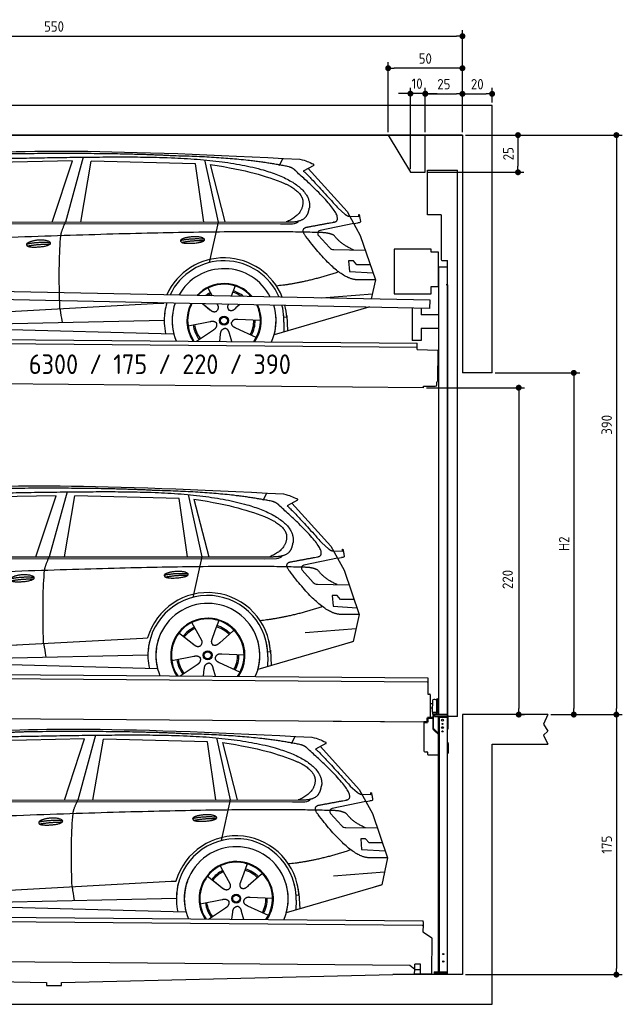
# Model space of a CAD drawing. Header units: millimetres. Extents: x 13 to 7201, y 1058 to 7685.
# Tile 5 of 5: x 3143 to 7201, y 1058 to 7685. Entities that reach past the tile are written whole.
import ezdxf

# ---------------------------------------------------------------- set-up
doc = ezdxf.new("R2010")
doc.units = ezdxf.units.MM
doc.layers.add('4', color=3, linetype='Continuous')
for name, color, linetype, lineweight in [('AM_0', 7, 'Continuous', 50), ('car', 10, 'Continuous', 25), ('Freiraum', 7, 'Continuous', 25), ('Gebäude', 7, 'Continuous', 25), ('Logo', 7, 'Continuous', 25), ('Plattform', 7, 'Continuous', 25), ('Sichtbare Kanten(DIN)', 7, 'Continuous', 25), ('Ständer vorne', 7, 'Continuous', 25), ('Tor', 200, 'Continuous', 25)]:
    doc.layers.add(name, color=color, linetype=linetype, lineweight=lineweight)
doc.styles.get("Standard").update_dxf_attribs({"font": 'ISOCP.SHX'})
doc.dimstyles.new('GEN-ISO', dxfattribs={"dimscale": 20, "dimtxt": 3.5, "dimasz": 2, "dimexe": 2, "dimexo": 1, "dimgap": 1.5, "dimtad": 1, "dimdec": 1, "dimlfac": 0.1, "dimdsep": 46, "dimtxsty": 'STANDARD', "dimblk": 'PUNKT', "dimcen": 2, "dimclrd": 256, "dimclre": 256, "dimclrt": 2, "dimadec": 0, "dimazin": 0, "dimtp": 0.1, "dimtm": 0.1, "dimtfac": 0.71, "dimtdec": 1, "dimtmove": 2, "dimatfit": 3, "dimldrblk": 'PUNKT', "dimfxl": 2, "dimtolj": 1, "dimarcsym": 0})

# ---------------------------------------------------------------- blocks, each defined once
blk = doc.blocks.new('PUNKT')
at = {"layer": '4', "color": 0, "linetype": 'ByBlock'}
blk.add_line((-0.5, 0), (-1, 0), dxfattribs=at)
at = {"layer": '4', "color": 0, "linetype": 'ByBlock', "const_width": 0.5}
blk.add_lwpolyline([(-0.25, 0, 1), (0.25, 0, 1)], format="xyb", close=True, dxfattribs=at)
blk = doc.blocks.new('*D189')
at = {"layer": '4', "lineweight": -2, "transparency": 16777216}
for p, q in [((6144.1, 6908.3), (7200.9, 6908.3)), ((7160.9, 6868.3), (7160.9, 3048.3)), ((6719.5, 3008.3), (7200.9, 3008.3))]:
    blk.add_line(p, q, dxfattribs=at)
at = {"layer": 'Defpoints', "color": 0, "transparency": 16777216}
for p in [(6124.1, 6908.3), (6699.5, 3008.3), (7160.9, 3008.3)]:
    blk.add_point(p, dxfattribs=at)
at = {"layer": '4', "lineweight": -2, "transparency": 16777216, "xscale": 40, "yscale": 40, "zscale": 40}
for p, rotation in [((7160.9, 6908.3), 90), ((7160.9, 3008.3), 270)]:
    blk.add_blockref('PUNKT', p, dxfattribs=dict(at, rotation=rotation))
at = {"layer": '4', "color": 2, "transparency": 16777216, "insert": (7095.9, 4958.3), "char_height": 70, "attachment_point": 5, "rotation": 90}
blk.add_mtext('390', dxfattribs=at)
blk = doc.blocks.new('*D190')
at = {"layer": '4', "lineweight": -2, "transparency": 16777216}
for p, q in [((6719.5, 3008.3), (7200.9, 3008.3)), ((7160.9, 2968.3), (7160.9, 1298.3)), ((6144.1, 1258.3), (7200.9, 1258.3))]:
    blk.add_line(p, q, dxfattribs=at)
at = {"layer": 'Defpoints', "color": 0, "transparency": 16777216}
for p in [(6699.5, 3008.3), (6124.1, 1258.3), (7160.9, 1258.3)]:
    blk.add_point(p, dxfattribs=at)
at = {"layer": '4', "lineweight": -2, "transparency": 16777216, "xscale": 40, "yscale": 40, "zscale": 40}
for p, rotation in [((7160.9, 3008.3), 90), ((7160.9, 1258.3), 270)]:
    blk.add_blockref('PUNKT', p, dxfattribs=dict(at, rotation=rotation))
at = {"layer": '4', "color": 2, "transparency": 16777216, "insert": (7095.9, 2133.3), "char_height": 70, "attachment_point": 5, "rotation": 90}
blk.add_mtext('175', dxfattribs=at)
blk = doc.blocks.new('*D191')
at = {"layer": '4', "lineweight": -2, "transparency": 16777216}
for p, q in [((6344.1, 5308.3), (6914.2, 5308.3)), ((6874.2, 5268.3), (6874.2, 3048.3)), ((6719.5, 3008.3), (6914.2, 3008.3))]:
    blk.add_line(p, q, dxfattribs=at)
at = {"layer": 'Defpoints', "color": 0, "transparency": 16777216}
for p in [(6324.1, 5308.3), (6699.5, 3008.3), (6874.2, 3008.3)]:
    blk.add_point(p, dxfattribs=at)
at = {"layer": '4', "lineweight": -2, "transparency": 16777216, "xscale": 40, "yscale": 40, "zscale": 40}
for p, rotation in [((6874.2, 5308.3), 90), ((6874.2, 3008.3), 270)]:
    blk.add_blockref('PUNKT', p, dxfattribs=dict(at, rotation=rotation))
at = {"layer": '4', "color": 2, "transparency": 16777216, "insert": (6809.2, 4158.3), "char_height": 70, "attachment_point": 5, "rotation": 90}
blk.add_mtext('H2', dxfattribs=at)
blk = doc.blocks.new('*D192')
at = {"layer": '4', "lineweight": -2, "transparency": 16777216}
for p, q in [((624.1, 6928.3), (624.1, 7614.1)), ((664.1, 7574.1), (6084.1, 7574.1)), ((6124.1, 7079.2), (6124.1, 7614.1))]:
    blk.add_line(p, q, dxfattribs=at)
at = {"layer": 'Defpoints', "color": 0, "transparency": 16777216}
for p in [(6124.1, 7574.1), (6124.1, 7059.2), (624.1, 6908.3)]:
    blk.add_point(p, dxfattribs=at)
at = {"layer": '4', "lineweight": -2, "transparency": 16777216, "xscale": 40, "yscale": 40, "zscale": 40, "rotation": 180}
blk.add_blockref('PUNKT', (624.1, 7574.1), dxfattribs=at)
at = {"layer": '4', "lineweight": -2, "transparency": 16777216, "xscale": 40, "yscale": 40, "zscale": 40}
blk.add_blockref('PUNKT', (6124.1, 7574.1), dxfattribs=at)
at = {"layer": '4', "color": 2, "transparency": 16777216, "insert": (3374.1, 7639.1), "char_height": 70, "attachment_point": 5}
blk.add_mtext('550', dxfattribs=at)
blk = doc.blocks.new('*D193')
at = {"layer": '4', "lineweight": -2, "transparency": 16777216}
for p, q in [((5881.6, 5208.3), (6543.4, 5208.3)), ((6503.4, 5168.3), (6503.4, 3048.3)), ((6523.4, 3008.3), (6543.4, 3008.3))]:
    blk.add_line(p, q, dxfattribs=at)
at = {"layer": 'Defpoints', "color": 0, "transparency": 16777216}
for p in [(5861.6, 5208.3), (6503.4, 3008.3), (6503.4, 3008.3)]:
    blk.add_point(p, dxfattribs=at)
at = {"layer": '4', "lineweight": -2, "transparency": 16777216, "xscale": 40, "yscale": 40, "zscale": 40}
for p, rotation in [((6503.4, 5208.3), 90), ((6503.4, 3008.3), 270)]:
    blk.add_blockref('PUNKT', p, dxfattribs=dict(at, rotation=rotation))
at = {"layer": '4', "color": 2, "transparency": 16777216, "insert": (6428.8, 3917.6), "char_height": 70, "attachment_point": 5, "rotation": 90}
blk.add_mtext('220', dxfattribs=at)
blk = doc.blocks.new('*D194')
at = {"layer": '4', "lineweight": -2, "transparency": 16777216}
for p, q in [((5874.1, 7029.6), (5874.1, 7225.8)), ((6124.1, 7029.2), (6124.1, 7225.8)), ((5914.1, 7185.8), (6084.1, 7185.8))]:
    blk.add_line(p, q, dxfattribs=at)
at = {"layer": 'Defpoints', "color": 0, "transparency": 16777216}
for p in [(6124.1, 7185.8), (5874.1, 7009.6), (6124.1, 7009.2)]:
    blk.add_point(p, dxfattribs=at)
at = {"layer": '4', "lineweight": -2, "transparency": 16777216, "xscale": 40, "yscale": 40, "zscale": 40, "rotation": 180}
blk.add_blockref('PUNKT', (5874.1, 7185.8), dxfattribs=at)
at = {"layer": '4', "lineweight": -2, "transparency": 16777216, "xscale": 40, "yscale": 40, "zscale": 40}
blk.add_blockref('PUNKT', (6124.1, 7185.8), dxfattribs=at)
at = {"layer": '4', "color": 2, "transparency": 16777216, "insert": (5999.1, 7250.8), "char_height": 70, "attachment_point": 5}
blk.add_mtext('25', dxfattribs=at)
blk = doc.blocks.new('*D195')
at = {"layer": '4', "lineweight": -2, "transparency": 16777216}
for p, q in [((5624.1, 6928.3), (5624.1, 7398.5)), ((6084.1, 7358.5), (5664.1, 7358.5)), ((6124.1, 6928.3), (6124.1, 7398.5))]:
    blk.add_line(p, q, dxfattribs=at)
at = {"layer": 'Defpoints', "color": 0, "transparency": 16777216}
for p in [(5624.1, 7358.5), (5624.1, 6908.3), (6124.1, 6908.3)]:
    blk.add_point(p, dxfattribs=at)
at = {"layer": '4', "lineweight": -2, "transparency": 16777216, "xscale": 40, "yscale": 40, "zscale": 40, "rotation": 180}
blk.add_blockref('PUNKT', (5624.1, 7358.5), dxfattribs=at)
at = {"layer": '4', "lineweight": -2, "transparency": 16777216, "xscale": 40, "yscale": 40, "zscale": 40}
blk.add_blockref('PUNKT', (6124.1, 7358.5), dxfattribs=at)
at = {"layer": '4', "color": 2, "transparency": 16777216, "insert": (5874.1, 7423.5), "char_height": 70, "attachment_point": 5}
blk.add_mtext('50', dxfattribs=at)
blk = doc.blocks.new('*D196')
at = {"layer": '4', "lineweight": -2, "transparency": 16777216}
for p, q in [((6144.1, 6908.3), (6538.5, 6908.3)), ((6498.5, 6868.3), (6498.5, 6698.3)), ((5894.1, 6658.3), (6538.5, 6658.3))]:
    blk.add_line(p, q, dxfattribs=at)
at = {"layer": 'Defpoints', "color": 0, "transparency": 16777216}
for p in [(6124.1, 6908.3), (5874.1, 6658.3), (6498.5, 6658.3)]:
    blk.add_point(p, dxfattribs=at)
at = {"layer": '4', "lineweight": -2, "transparency": 16777216, "xscale": 40, "yscale": 40, "zscale": 40}
for p, rotation in [((6498.5, 6908.3), 90), ((6498.5, 6658.3), 270)]:
    blk.add_blockref('PUNKT', p, dxfattribs=dict(at, rotation=rotation))
at = {"layer": '4', "color": 2, "transparency": 16777216, "insert": (6433.5, 6783.3), "char_height": 70, "attachment_point": 5, "rotation": 90}
blk.add_mtext('25', dxfattribs=at)
blk = doc.blocks.new('*D197')
at = {"layer": '4', "lineweight": -2, "transparency": 16777216}
for p, q in [((5774.1, 6678.3), (5774.1, 7227.5)), ((5874.1, 6928.3), (5874.1, 7227.5)), ((5734.1, 7187.5), (5694.1, 7187.5)), ((5874.1, 7187.5), (5774.1, 7187.5)), ((5914.1, 7187.5), (5954.1, 7187.5))]:
    blk.add_line(p, q, dxfattribs=at)
at = {"layer": 'Defpoints', "color": 0, "transparency": 16777216}
for p in [(5774.1, 7187.5), (5874.1, 6908.3), (5774.1, 6658.3)]:
    blk.add_point(p, dxfattribs=at)
at = {"layer": '4', "lineweight": -2, "transparency": 16777216, "xscale": 40, "yscale": 40, "zscale": 40}
blk.add_blockref('PUNKT', (5774.1, 7187.5), dxfattribs=at)
at = {"layer": '4', "lineweight": -2, "transparency": 16777216, "xscale": 40, "yscale": 40, "zscale": 40, "rotation": 180}
blk.add_blockref('PUNKT', (5874.1, 7187.5), dxfattribs=at)
at = {"layer": '4', "color": 2, "transparency": 16777216, "insert": (5818.8, 7254.5), "char_height": 70, "attachment_point": 5}
blk.add_mtext('10', dxfattribs=at)
blk = doc.blocks.new('Car')
at = {"layer": 'car'}
for p, q in [((3040.8, 3610.9), (2447.2, 3593.5)), ((2908.6, 3198.4), (3040.8, 3610.9)), ((3114, 3637.2), (2998.7, 3199.3)), ((3100.3, 3200.3), (3167.4, 3610.1)), ((3869.1, 3600.2), (3167.4, 3610.1)), ((3928.6, 3208.3), (3869.1, 3600.2)), ((3929.2, 3626.6), (4025.8, 3209.2)), ((3968.7, 3596), (4071.8, 3209.7)), ((4434.5, 3593.9), (4458.3, 3641.4)), ((4666, 3595.3), (4595.9, 3556.1)), ((4629.2, 3574.7), (4893.5, 3288.7)), ((4833.2, 3309.8), (4878.8, 3270)), ((4893.5, 3288.7), (4984.1, 3126.6)), ((4911.4, 3256.7), (4971.6, 3254.7)), ((1801.5, 3178.8), (4444.8, 3199.8)), ((1848.4, 3188.2), (4500.3, 3213.8)), ((4025.8, 3209.2), (3967.4, 2935)), ((4444.8, 3199.8), (4527.7, 3201.3)), ((4938.8, 3207.7), (4712.4, 3157.7)), ((4938.8, 3207.7), (4966.5, 3211.7)), ((4702.1, 3124.6), (4777.1, 3043.4)), ((4984.1, 3126.6), (5088.5, 2828.9)), ((4806.3, 3030.6), (5018.1, 3029.8)), ((4938.8, 2955.7), (4906.2, 2955.7)), ((4906.2, 2955.7), (4913, 2884.2)), ((4962.6, 2929.9), (4938.8, 2955.7)), ((5053.1, 2929.9), (4962.6, 2929.9)), ((4913, 2884.2), (5072.1, 2875.7)), ((5088.5, 2828.9), (4971.6, 2829.4)), ((5088.5, 2828.9), (5061.9, 2701)), ((3961.4, 2764.7), (3990.9, 2712.6)), ((4143.5, 2780.1), (4118.6, 2711.2)), ((4245.6, 2718.4), (4237.9, 2709.9)), ((4725.9, 2704.7), (5069, 2735.5)), ((1763.8, 2539.1), (3632.8, 2658.3)), ((3632.8, 2658.3), (3665.3, 2660.4)), ((3924.7, 2658.8), (3976.3, 2618.7)), ((3924.9, 2658.8), (3985.6, 2611.6)), ((3989.6, 2714.9), (3990.9, 2712.6)), ((4021.9, 2657.6), (4028.1, 2646.7)), ((4099.1, 2656.7), (4095.3, 2646.4)), ((4177.8, 2655.8), (4151.1, 2631.8)), ((1763.8, 2539.1), (2787.3, 2604.4)), ((5046, 2645.6), (4409.9, 2454.2)), ((5050.6, 2647), (5006.9, 2633.8)), ((1783.6, 2487.2), (3669, 2545.8)), ((3829.4, 2508.7), (3977.8, 2539)), ((4316.6, 2549.9), (4165.2, 2554.8)), ((4475.4, 2538.6), (4474.3, 2473.6)), ((4493.9, 2572.3), (4474.6, 2571.1)), ((4493.1, 2584.3), (4499.7, 2481.2)), ((1685.1, 2488.8), (3734.1, 2454.2)), ((3886.6, 2406.1), (4001.1, 2483.7)), ((4043.7, 2406.2), (4049.2, 2454.6)), ((4124.5, 2406.2), (4109, 2459.6)), ((4289.4, 2433.7), (4151.6, 2496.4))]:
    blk.add_line(p, q, dxfattribs=at)
for radius in [30.1, 23.6]:
    blk.add_circle((4071.6, 2545.9), radius, dxfattribs=at)
for centre, radius, start, end in [((4716.7, 3138.2), 20, 102.43575, 222.74729), ((4806.5, 3070.6), 40, 222.74729, 269.78612), ((4072, 2545.4), 422.7, 22.54869, 156.21428), ((4072, 2545.4), 403.4, 23.72631, 155.03666), ((4072, 2545.4), 350, 27.74941, 151.01355), ((4072, 2545.4), 250, 41.07796, 137.685), ((4072, 2545.4), 250, 41.07796, 137.685), ((4072, 2545.4), 250, 41.07796, 137.685), ((4071.6, 2545.9), 245, 41.96406, 136.79891), ((4071.6, 2545.9), 209.6, 116.262, 127.12252), ((4071.6, 2545.9), 200.6, 116.11518, 123.66953), ((4071.6, 2545.9), 200.6, 55.09343, 73.54628), ((4071.6, 2545.9), 209.6, 51.64045, 73.39945), ((4071.6, 2545.9), 245, 41.96406, 44.73483), ((4072, 2545.4), 422.7, 164.01094, 164.21264), ((4072, 2545.4), 422.7, 164.01094, 164.21264), ((4072, 2545.4), 403.4, 163.25932, 179.94635), ((4072, 2545.4), 403.4, 163.25932, 179.94635), ((4072, 2545.4), 350, 160.72433, 195.10554), ((4072, 2545.4), 350, 160.72433, 195.10554), ((4072, 2545.4), 250, 152.80157, 213.86476), ((4072, 2545.4), 250, 152.80157, 213.45065), ((4072, 2545.4), 250, 152.80157, 213.45065), ((4071.6, 2545.9), 245, 152.35193, 188.73483), ((4071.6, 2545.9), 245, 152.35193, 188.73483), ((4072, 2545.4), 250, 326.18476, 25.84982), ((4072, 2545.4), 250, 326.18476, 25.84982), ((4071.6, 2545.9), 245, 0.92662, 26.29945), ((4072, 2545.4), 350, 344.89446, 17.92705), ((4072, 2545.4), 350, 344.89446, 17.92705), ((4072, 2545.4), 403.4, 3.65041, 15.39206), ((4072, 2545.4), 403.4, 3.65041, 15.39206), ((4072, 2545.4), 422.7, 3.65041, 14.64045), ((4072, 2545.4), 422.7, 3.65041, 14.64045), ((4072, 2545.4), 403.4, 173.08274, 193.11461), ((4072, 2545.4), 350, 172.12538, 203.4635), ((4072, 2545.4), 250, 169.21945, 213.86476), ((4071.6, 2545.9), 245, 169.13359, 214.80059), ((4071.6, 2545.9), 245, 325.24893, 9.5178), ((4072, 2545.4), 250, 326.18476, 9.43193), ((4072, 2545.4), 350, 336.58602, 6.526), ((4072, 2545.4), 403.4, 359.03154, 5.56864), ((4071.6, 2545.9), 200.6, 332.11518, 1.54628), ((4071.6, 2545.9), 209.6, 332.262, 1.39945), ((4072, 2545.4), 422.7, 3.65041, 3.74033), ((4071.6, 2545.9), 209.6, 188.262, 217.39945), ((4071.6, 2545.9), 200.6, 188.11518, 217.54628)]:
    blk.add_arc(centre, radius, start, end, dxfattribs=at)
for points, degree in [([(2227.3, 3630), (2514.3, 3694.3), (3399.4, 3689.1), (4571.9, 3636.6)], 3), ([(2757.8, 3657.3), (2514.9, 3655), (2285.8, 3625)], 2), ([(3722, 3651.5), (3373.7, 3667.7), (2757.8, 3657.3)], 2), ([(4497.6, 3585.5), (4196.5, 3645.4), (3722, 3651.5)], 2), ([(3968.7, 3596), (4223.1, 3559.4), (4336.7, 3524.7), (4470, 3473.3)], 3), ([(4547.3, 3555.1), (4529.2, 3576.8), (4497.6, 3585.5)], 2), ([(4571.9, 3636.6), (4618.8, 3627.6), (4627.7, 3619.4), (4665.2, 3603.9)], 3), ([(4666, 3595.3), (4667.6, 3596.9), (4668.3, 3600), (4667.7, 3602.8), (4665.2, 3603.9)], 4), ([(4812.2, 3217.2), (4901.3, 3246), (4547.3, 3555.1)], 2), ([(4595.9, 3556.1), (4603.7, 3560.5), (4833.2, 3309.8)], 2), ([(4470, 3473.3), (4584.5, 3422.3), (4595.3, 3357.3)], 2), ([(4595.3, 3357.3), (4600.9, 3262.8), (4483.6, 3213.7)], 2), ([(4500.3, 3213.8), (4550.3, 3214.3), (4623.3, 3219.6), (4631, 3266.5), (4639.3, 3309.8)], 4), ([(4878.8, 3270), (4887.1, 3262.8), (4900.4, 3255.2), (4909.5, 3255.2), (4911.4, 3256.7)], 4), ([(4971.6, 3254.7), (4972.8, 3293.6), (4984.2, 3219.4)], 2), ([(2967.6, 3107.1), (2970.4, 3138.1), (2998.7, 3199.3)], 2), ([(4527.7, 3201.3), (4546.9, 3202.1), (4561.7, 3211.2), (4568.9, 3221.5)], 3), ([(4598.9, 3234.4), (4598.9, 3234.4), (4599, 3234.5), (4599.1, 3234.5)], 3), ([(4618, 3116.4), (4573.7, 3174.7), (4633.5, 3181.9)], 2), ([(4984.2, 3219.4), (4984.4, 3215.7), (4978.9, 3213.9), (4966.5, 3211.7)], 3), ([(4719.6, 3144.1), (3842.9, 3164.5), (1410.9, 3030.1)], 2), ([(4971.6, 2829.4), (4845.9, 2821.1), (4618, 3116.4)], 2), ([(4807.4, 3126.6), (4770, 3144.6), (4719.6, 3144.1)], 2), ([(4938.8, 3030.1), (4853.2, 3065.2), (4807.4, 3126.6)], 2), ([(2737.9, 3049.7), (2813.4, 3066.6), (2896.9, 3060.8)], 2), ([(2743, 3035.9), (2817, 3050.5), (2894.9, 3049.7)], 2), ([(3774.1, 3083.4), (3849.5, 3100.3), (3933.1, 3094.5)], 2), ([(3781.3, 3070.6), (3855.3, 3085.2), (3933.2, 3084.4)], 2), ([(4839.7, 2880.7), (4615, 2803.3), (4422.2, 2782.1)], 2), ([(3976.5, 2618.7), (4000, 2597), (4023.2, 2610.5)], 2), ([(3977.8, 2539), (4008.5, 2548), (4023.3, 2525.6)], 2), ([(4001.1, 2483.7), (4029, 2499.3), (4023.3, 2525.6)], 2), ([(4151.6, 2496.4), (4121.5, 2507.1), (4122.7, 2534)], 2), ([(4165.2, 2554.8), (4133.5, 2558.6), (4122.7, 2534)], 2), ([(4049.2, 2454.6), (4050.1, 2486.5), (4076, 2493.7)], 2), ([(4109, 2459.6), (4102.7, 2491), (4076, 2493.7)], 2)]:
    blk.add_open_spline(points, degree=degree, dxfattribs=at)
for points, degree, knots in [([(2397, 3617.9), (2423.5, 3620.2), (2562.9, 3623.3), (3584.2, 3652.8), (4204.4, 3652), (4661.4, 3483.6), (4639.3, 3309.8)], 4, [0.0821318, 0.0821318, 0.0821318, 0.0821318, 0.0821318, 0.258851, 0.508851, 1, 1, 1, 1, 1]), ([(4633.5, 3181.9), (4800.2, 3214.5), (4803, 3215.1), (4811.3, 3217), (4812.2, 3217.2)], 1, [0.1611508, 0.1611508, 1, 1.0196119, 1.078724, 1.0847856, 1.0847856]), ([(2737.9, 3049.7), (2742.2, 3054.8), (2763.2, 3071.2), (2845.8, 3091.3), (2961.2, 3055.1), (2852.5, 3026.6), (2767.7, 3027.2), (2733.4, 3030.7), (2737.9, 3049.7)], 5, [0, 0, 0, 0, 0, 0, 0.300106, 0.500106, 0.700106, 1, 1, 1, 1, 1, 1]), ([(2965.8, 2615.8), (2965.2, 2629.3), (2964.7, 2642.7), (2964.2, 2655.9), (2956.8, 2845.7), (2958, 2996.1), (2967.6, 3107.1)], 3, [0, 0, 0, 0, 0.064923, 0.064923, 0.064923, 1, 1, 1, 1]), ([(3781.3, 3070.6), (3757.7, 3086.9), (3803.2, 3102.7), (3885.8, 3122.8), (3978.8, 3089.8), (3916.8, 3066), (3807.7, 3058.8), (3786.2, 3067.6), (3781.3, 3070.6)], 5, [0, 0, 0, 0, 0, 0, 0.300106, 0.500106, 0.700106, 1, 1, 1, 1, 1, 1]), ([(2965.8, 2615.8), (2966.6, 2611.1), (2967.3, 2606.6), (2967.9, 2602.3), (2968.6, 2598.3), (2969.2, 2594.4), (2969.8, 2590.6), (2974.6, 2560.5), (2978.3, 2538.4), (2981, 2524.4)], 3, [-0.000011, -0.000011, -0.000011, -0.000011, 0.107576, 0.107576, 0.107576, 0.206414, 0.206414, 0.206414, 1, 1, 1, 1]), ([(4028.1, 2646.7), (4029.8, 2642.6), (4030.8, 2638.6), (4031.2, 2634.8), (4031.9, 2626.2), (4029.2, 2618.1), (4023.2, 2610.5)], 3, [0.2167758, 0.2167758, 0.2167758, 0.2167758, 0.4600873, 0.4600873, 0.4600873, 1, 1, 1, 1]), ([(4095.3, 2646.4), (4094.8, 2643.3), (4094.6, 2640.2), (4094.6, 2637.3), (4095, 2634.5), (4095.8, 2628.7), (4097.9, 2623.4), (4101.5, 2618.9), (4106.4, 2615.9)], 4, [0.3191838, 0.3191838, 0.3191838, 0.3191838, 0.3191838, 0.5438253, 0.5438253, 0.5438253, 0.5438253, 1, 1, 1, 1, 1]), ([(4151.1, 2631.8), (4151.1, 2631.8), (4151.1, 2631.8), (4151.1, 2631.8), (4151.1, 2631.8), (4142.1, 2621.9), (4131.5, 2611.9), (4117.2, 2609.4), (4106.4, 2615.9)], 4, [-0.000003, -0.000003, -0.000003, -0.000003, -0.000003, 0, 0, 0, 0, 1, 1, 1, 1, 1])]:
    blk.add_open_spline(points, degree=degree, knots=knots, dxfattribs=at)
blk = doc.blocks.new('*D203')
at = {"layer": '4', "lineweight": -2, "transparency": 16777216}
for p, q in [((6124.1, 6928.3), (6124.1, 7225.8)), ((6324.1, 7128.3), (6324.1, 7225.8)), ((6164.1, 7185.8), (6284.1, 7185.8))]:
    blk.add_line(p, q, dxfattribs=at)
at = {"layer": 'Defpoints', "color": 0, "transparency": 16777216}
for p in [(6324.1, 7185.8), (6324.1, 7108.3), (6124.1, 6908.3)]:
    blk.add_point(p, dxfattribs=at)
at = {"layer": '4', "lineweight": -2, "transparency": 16777216, "xscale": 40, "yscale": 40, "zscale": 40, "rotation": 180}
blk.add_blockref('PUNKT', (6124.1, 7185.8), dxfattribs=at)
at = {"layer": '4', "lineweight": -2, "transparency": 16777216, "xscale": 40, "yscale": 40, "zscale": 40}
blk.add_blockref('PUNKT', (6324.1, 7185.8), dxfattribs=at)
at = {"layer": '4', "color": 2, "transparency": 16777216, "insert": (6224.1, 7250.8), "char_height": 70, "attachment_point": 5}
blk.add_mtext('20', dxfattribs=at)
blk = doc.blocks.new('UG Plattfrom Gl550')
at = {"layer": 'Sichtbare Kanten(DIN)'}
for p, q in [((268.3, 403.8), (5205.1, 360.7)), ((5199.8, 330.7), (273, 373.7)), ((5204.9, 335.7), (5204.4, 288.2)), ((5205, 354.7), (5204.9, 335.7)), ((5205, 354.7), (5205.1, 360.7)), ((5204.4, 288.2), (5262.9, 248.7)), ((5265.1, 244.5), (5263, 8.2)), ((5117, 61.5), (391.4, 102.7)), ((5149.7, 35.2), (5150.1, 71.2)), ((5188, 70.8), (5150.1, 71.2)), ((5187.7, 34.8), (5188, 70.8)), ((5148.7, 33.7), (5117, 61.5)), ((5148.5, 5.2), (5148.7, 35.2)), ((5148.5, 5.2), (5188.5, 4.8)), ((5148.7, 35.2), (5188.7, 34.8)), ((5258, 3.2), (5184.8, 3.9)), ((5188.5, 4.8), (5188.7, 34.8))]:
    blk.add_line(p, q, dxfattribs=at)
for centre, radius, start, end in [((5199.9, 335.7), 5, 269.5, 359.5), ((5260.1, 244.5), 5, 359.5, 55.91335), ((5184.9, 8.9), 5, 232.6301, 269.5), ((5195.8, 43.8), 12, 227.68969, 228.09038), ((5258, 8.2), 5, 269.5, 359.5)]:
    blk.add_arc(centre, radius, start, end, dxfattribs=at)
blk = doc.blocks.new('Palette EG Gl550')
at = {"layer": 'AM_0'}
blk.add_line((22756.3, 10201.8), (22768.3, 10201.7), dxfattribs=at)
at = {"layer": 'Sichtbare Kanten(DIN)'}
for p, q in [((17720.5, 10510.9), (22758.4, 10471.8)), ((22753.1, 10441.9), (17725.3, 10480.8)), ((22758.4, 10471.8), (22757.5, 10361.8)), ((22757.5, 10361.8), (22769.5, 10361.7)), ((22774.5, 10356.7), (22773.8, 10266.7)), ((22792.1, 10296.7), (22775.1, 10296.9)), ((22790.6, 10239.5), (22791.3, 10323.7)), ((22818.6, 10234.4), (22819.3, 10328.4)), ((22823.3, 10328.3), (22822.6, 10234.3)), ((22756, 10171.8), (17632.7, 10211.5)), ((22773.8, 10266.7), (22773.3, 10206.7)), ((22790.8, 10266.6), (22773.8, 10266.7)), ((22816.9, 10238.9), (22791.9, 10238.9)), ((22791.9, 10223.9), (22791.9, 10238.9)), ((22804, 10238.9), (22791.9, 10238.9)), ((22791.9, 10223.9), (22791.9, 10238.9)), ((22791.9, 10223.9), (22816.9, 10223.9)), ((22816.9, 10223.9), (22791.9, 10223.9)), ((22816.9, 10223.9), (22816.9, 10238.9)), ((22816.9, 10223.9), (22816.9, 10238.9)), ((22756, 10171.8), (22120.7, 10176.8)), ((22756.3, 10201.8), (22756, 10171.8)), ((22768.3, 10201.7), (22756.3, 10201.8))]:
    blk.add_line(p, q, dxfattribs=at)
for centre, radius, start, end in [((22753.2, 10446.9), 5, 268.58226, 358.56066), ((22769.5, 10356.7), 5, 359.55596, 89.55596), ((22791.7, 10323.7), 0.4, 91.73226, 179.34437), ((22802.7, 9997.5), 326.8, 87.1739, 91.94385), ((22818.9, 10324.3), 0.4, 266.96231, 359.34437), ((22821.3, 10328.3), 2, 359.34437, 179.34437), ((22768.3, 10206.7), 5, 269.55596, 359.55596), ((22791, 10239.5), 0.4, 179.34437, 266.95647), ((22810.8, 11123.2), 884.4, 268.71965, 270.40076), ((22782.8, 11327.2), 1088.9, 271.79504, 271.86104), ((22818.2, 10238.4), 0.4, 359.55596, 91.93801), ((22820.6, 10234.3), 2, 179.34437, 359.34437)]:
    blk.add_arc(centre, radius, start, end, dxfattribs=at)
blk = doc.blocks.new('Plattform OG 6200 550')
for p, q in [((5131.8, 2175.4), (5131.8, 1957.6)), ((5193.8, 2174.1), (5193.8, 2130.1)), ((5310.2, 2130.1), (5193.8, 2130.1)), ((5193.8, 2040.1), (5193.8, 1957.6)), ((5193.8, 2040.1), (5310.2, 2040.1)), ((5193.8, 1957.6), (5131.8, 1957.6))]:
    blk.add_line(p, q)
at = {"layer": 'Plattform'}
for p, q in [((5252.6, 2228.9), (118.8, 2331.3)), ((5251.5, 2172.9), (117.8, 2280.4)), ((5251.5, 2172.9), (5252.7, 2228.9)), ((210.6, 1982.9), (5165.4, 1939.7)), ((216.3, 1955.9), (5165.1, 1912.7)), ((5165.2, 1919.6), (5165.3, 1934.6)), ((5165.3, 1934.6), (5165.4, 1939.7)), ((5165, 1895.6), (5165.2, 1919.6)), ((5165, 1895.6), (5304.5, 1892.3)), ((5304.5, 1892.3), (5302.6, 1683.3)), ((5207.8, 1639.3), (142.9, 1683.5)), ((5297.9, 1659.4), (5298.1, 1677.6)), ((5207.8, 1639.3), (5207.8, 1650.2)), ((5207.8, 1650.2), (5287.8, 1649.5))]:
    blk.add_line(p, q, dxfattribs=at)
for centre, radius, start, end in [((5287.9, 1659.5), 10, 269.5, 359.5), ((5296.6, 1683.5), 6.08, 284.56891, 358.9086)]:
    blk.add_arc(centre, radius, start, end, dxfattribs=at)
blk = doc.blocks.new('Ständer_vorne_GT175')
for p, q in [((7442.2, 2067), (7442.2, 1873.8)), ((7511.5, 2012.7), (7541, 1983.7)), ((7513.9, 2017.4), (7541.3, 1990.6)), ((7447.2, 1868.8), (7462.7, 1868.8)), ((7465.2, 1866.3), (7465.2, 1853.8)), ((7470.2, 1848.8), (7541.3, 1848.8))]:
    blk.add_line(p, q)
for centre, radius, start, end in [((7596.3, 2108.8), 5, 0, 90), ((7512.3, 2026), 10.1, 180, 225.5525), ((7512.3, 2026), 5, 179.6711, 225.5525), ((7447.2, 1873.8), 5, 180, 270), ((7462.7, 1866.3), 2.5, 0, 90), ((7470.2, 1853.8), 5, 180, 270)]:
    blk.add_arc(centre, radius, start, end)
at = {"layer": 'AM_0'}
for p, q in [((7442.2, 2067), (7466.2, 2066.8)), ((7466.2, 2066.8), (7466.4, 2096.8)), ((7466.4, 2096.8), (7502.2, 2096.5))]:
    blk.add_line(p, q, dxfattribs=at)
at = {"layer": 'Sichtbare Kanten(DIN)'}
for p, q in [((7502.2, 2108.8), (7502.3, 2026)), ((7507.3, 2026), (7507.3, 2108.8)), ((7596.3, 2118.8), (7512.3, 2118.8)), ((7512.3, 2113.8), (7512.3, 2105.8)), ((7596.3, 2113.8), (7512.3, 2113.8)), ((7512.3, 2105.8), (7601.3, 2105.8)), ((7541.2, 386.8), (7541.3, 2105.8)), ((7541.3, 2100.8), (7601.3, 2100.8)), ((7546.2, 386.8), (7546.3, 2100.8)), ((7601.2, 368.8), (7601.3, 2108.8)), ((7606.3, 2022.8), (7606.3, 2108.8)), ((7511.5, 2012.7), (7505.3, 2018.8)), ((7508.8, 2022.5), (7513.9, 2017.4)), ((7601.3, 2022.8), (7606.3, 2022.8)), ((7601.3, 1932.8), (7603.2, 1930.9)), ((7606.3, 1923.7), (7606.3, 1858.8)), ((7601.3, 1858.8), (7606.3, 1858.8)), ((7512.2, 386.8), (7601.2, 386.8)), ((7512.2, 386.8), (7512.2, 368.8)), ((7601.2, 378.8), (7512.2, 378.8)), ((7601.2, 368.8), (7512.2, 368.8))]:
    blk.add_line(p, q, dxfattribs=at)
for centre, radius in [((7567.3, 2080.8), 6.5), ((7567.3, 2055.8), 3.7), ((7567.3, 2030.8), 6.5), ((7567.3, 2005.8), 3.7), ((7572.6, 506.8), 3.7), ((7572.6, 456.8), 3.7)]:
    blk.add_circle(centre, radius, dxfattribs=at)
for centre, radius, start, end in [((7512.3, 2108.7), 10.1, 90.14448, 179.6512), ((7512.3, 2108.8), 5, 90, 180), ((7596.3, 2108.8), 10, 0, 90), ((7596.3, 1923.7), 10, 0, 45.8814)]:
    blk.add_arc(centre, radius, start, end, dxfattribs=at)
blk = doc.blocks.new('Car_EG')
at = {"layer": 'car'}
for p, q in [((14141, 3338.1), (13547.2, 3326.2)), ((14005, 2926.9), (14141, 3338.1)), ((14214.3, 3363.9), (14095, 2927)), ((14196.7, 2927), (14267.5, 3336.2)), ((14969.1, 3319.9), (14267.5, 3336.2)), ((15025, 2927.5), (14969.1, 3319.9)), ((15029.4, 3345.8), (15122.2, 2927.5)), ((15068.7, 3314.8), (15168.2, 2927.6)), ((15534.4, 3308.4), (15558.6, 3355.7)), ((15765.9, 3307.7), (15695.5, 3269.2)), ((15728.9, 3287.4), (15990.6, 2999.1)), ((15930.5, 3020.7), (15975.7, 2980.5)), ((15990.6, 2999.1), (16079.7, 2836.1)), ((12897.8, 2917.5), (15541.1, 2914.3)), ((12944.7, 2926.4), (15596.7, 2927.8)), ((15122.2, 2927.5), (15061.3, 2653.9)), ((16035.2, 2917.6), (15808.3, 2869.7)), ((16008.2, 2966.9), (16068.4, 2964.3)), ((16035.2, 2917.6), (16062.9, 2921.3)), ((15541.1, 2914.3), (15624, 2915)), ((15797.7, 2836.7), (15872, 2754.8)), ((16079.7, 2836.1), (16181.4, 2537.5)), ((15901.1, 2741.7), (16112.8, 2739)), ((16032.9, 2665.7), (16000.2, 2665.9)), ((16000.2, 2665.9), (16006.4, 2594.4)), ((16056.4, 2639.6), (16032.9, 2665.7)), ((16006.4, 2594.4), (16165.4, 2584.4)), ((16146.9, 2638.8), (16056.4, 2639.6)), ((16181.4, 2537.5), (16064.5, 2539)), ((16181.4, 2537.5), (16141.8, 2355.9)), ((15053.7, 2483.6), (15082.8, 2431.2)), ((15236, 2497.3), (15210.5, 2428.7)), ((14965.9, 2417.9), (15076.6, 2330.2)), ((15081.5, 2433.6), (15082.8, 2431.2)), ((15082.8, 2431.2), (15119.4, 2365)), ((15210.5, 2428.7), (15186.6, 2364)), ((15329.7, 2426.3), (15242.2, 2348.9)), ((15337.5, 2434.7), (15329.7, 2426.3)), ((15817.7, 2416.5), (16161.1, 2444.3)), ((12854.2, 2278.1), (14724.2, 2380.2)), ((12854.2, 2278.1), (13878.2, 2334)), ((14724.2, 2380.2), (14756.7, 2382)), ((15016, 2378), (15067.3, 2337.4)), ((16137.1, 2354.6), (15499.4, 2169)), ((16141.8, 2355.9), (16098, 2343.2)), ((12873.5, 2226), (14759.4, 2267.4)), ((14919.4, 2228.8), (15068.1, 2257.7)), ((15406.9, 2265.5), (15255.6, 2271.9)), ((15584.4, 2286.3), (15565.1, 2285.3)), ((15583.7, 2298.3), (15589.4, 2195.2)), ((12775, 2228.6), (14823.6, 2175.2)), ((14975.7, 2125.7), (15090.8, 2202.2)), ((15378.7, 2149.6), (15241.4, 2213.6)), ((15565.6, 2252.8), (15563.9, 2187.8)), ((15132.8, 2124.3), (15138.7, 2172.7)), ((15213.5, 2123.6), (15198.5, 2177.2))]:
    blk.add_line(p, q, dxfattribs=at)
for radius in [30.1, 23.6]:
    blk.add_circle((15161.9, 2263.8), radius, dxfattribs=at)
for centre, radius, start, end in [((15812.5, 2850.2), 20, 101.91099, 222.22253), ((15901.6, 2781.7), 40, 222.22253, 269.26136), ((15162.3, 2263.3), 422.7, 3.12565, 163.68788), ((15162.3, 2263.3), 403.4, 3.12565, 179.42159), ((15162.3, 2263.3), 350, 344.3697, 194.58078), ((15162.3, 2263.3), 250, 325.66, 212.92589), ((15162.3, 2263.3), 250, 325.66, 212.92589), ((15161.9, 2263.8), 245, 41.4393, 188.21008), ((15162.3, 2263.3), 250, 40.5532, 137.16025), ((15161.9, 2263.8), 209.6, 115.73724, 141.8665), ((15161.9, 2263.8), 200.6, 44.50186, 73.02152), ((15161.9, 2263.8), 209.6, 44.37133, 72.87469), ((15161.9, 2263.8), 200.6, 115.59042, 141.87837), ((15161.9, 2263.8), 245, 0.40186, 44.21008), ((15162.3, 2263.3), 422.7, 163.48618, 163.68788), ((15162.3, 2263.3), 403.4, 162.73457, 179.42159), ((15162.3, 2263.3), 350, 160.19957, 194.58078), ((15162.3, 2263.3), 250, 152.27681, 213.34), ((15161.9, 2263.8), 245, 151.82717, 188.21008), ((15162.3, 2263.3), 350, 344.3697, 17.4023), ((15162.3, 2263.3), 403.4, 3.12565, 14.8673), ((15162.3, 2263.3), 422.7, 3.12565, 14.11569), ((15162.3, 2263.3), 403.4, 172.55799, 192.58986), ((15162.3, 2263.3), 350, 171.60063, 202.93874), ((15162.3, 2263.3), 250, 168.69469, 213.34), ((15161.9, 2263.8), 245, 168.60883, 214.27583), ((15161.9, 2263.8), 200.6, 331.59042, 1.02152), ((15161.9, 2263.8), 209.6, 331.73724, 0.87469), ((15161.9, 2263.8), 245, 324.72417, 8.99304), ((15162.3, 2263.3), 250, 325.66, 8.90718), ((15162.3, 2263.3), 350, 336.06126, 6.00124), ((15162.3, 2263.3), 403.4, 358.50678, 5.04388), ((15162.3, 2263.3), 422.7, 3.12565, 3.21557), ((15161.9, 2263.8), 209.6, 187.73724, 216.87469), ((15161.9, 2263.8), 200.6, 187.59042, 217.02152)]:
    blk.add_arc(centre, radius, start, end, dxfattribs=at)
for points, degree in [([(13327.6, 3364.8), (13615.2, 3426.4), (14500.3, 3413.1), (15672.2, 3349.8)], 3), ([(13858.3, 3387.2), (13615.5, 3387.1), (13386.1, 3359.2)], 2), ([(14822.5, 3372.5), (14474.3, 3391.9), (13858.3, 3387.2)], 2), ([(15597.4, 3299.5), (15296.8, 3362.1), (14822.5, 3372.5)], 2), ([(15068.7, 3314.8), (15322.7, 3275.9), (15435.9, 3240.1), (15568.8, 3187.5)], 3), ([(15672.2, 3349.8), (15719, 3340.4), (15727.9, 3332.1), (15765.2, 3316.3)], 3), ([(15765.9, 3307.7), (15767.6, 3309.3), (15768.3, 3312.3), (15767.7, 3315.2), (15765.2, 3316.3)], 4), ([(15646.8, 3268.6), (15628.9, 3290.5), (15597.4, 3299.5)], 2), ([(15908.6, 2928.2), (15998, 2956.3), (15646.8, 3268.6)], 2), ([(15695.5, 3269.2), (15703.3, 3273.4), (15930.5, 3020.7)], 2), ([(15568.8, 3187.5), (15682.9, 3135.5), (15693, 3070.3)], 2), ([(15693, 3070.3), (15697.8, 2975.8), (15580, 2927.8)], 2), ([(15596.7, 2927.8), (15646.8, 2927.8), (15719.8, 2932.5), (15727.9, 2979.3), (15736.6, 3022.4)], 4), ([(14063.1, 2835.1), (14066.2, 2866.1), (14095, 2927)], 2), ([(15624, 2915), (15643.3, 2915.6), (15658.1, 2924.6), (15665.4, 2934.8)], 3), ([(15695.5, 2947.4), (15695.5, 2947.5), (15695.6, 2947.5), (15695.7, 2947.5)], 3), ([(15975.7, 2980.5), (15984, 2973.1), (15997.2, 2965.4), (16006.3, 2965.4), (16008.2, 2966.9)], 4), ([(16080.6, 2928.9), (16080.8, 2925.2), (16075.3, 2923.5), (16062.9, 2921.3)], 3), ([(16068.4, 2964.3), (16070, 3003.2), (16080.6, 2928.9)], 2), ([(15815.3, 2856.1), (14938.9, 2884.5), (12505.7, 2772.3)], 2), ([(15713.5, 2829.3), (15669.7, 2888), (15729.7, 2894.6)], 2), ([(15903, 2837.7), (15865.7, 2856.1), (15815.3, 2856.1)], 2), ([(13832.9, 2779.8), (13908.5, 2796), (13992, 2789.5)], 2), ([(14869.4, 2804), (14945, 2820.2), (15028.4, 2813.7)], 2), ([(14876.4, 2791.1), (14950.6, 2805), (15028.5, 2803.6)], 2), ([(16064.5, 2539), (15938.7, 2531.9), (15713.5, 2829.3)], 2), ([(16033.6, 2740), (15948.2, 2775.9), (15903, 2837.7)], 2), ([(13837.9, 2765.9), (13912, 2779.8), (13989.9, 2778.4)], 2), ([(15933, 2591.6), (15707.7, 2516.2), (15514.7, 2496.8)], 2), ([(15067.5, 2337.4), (15090.8, 2315.5), (15114.1, 2328.9)], 2), ([(15068.1, 2257.7), (15098.8, 2266.5), (15113.4, 2243.9)], 2), ([(15255.6, 2271.9), (15223.9, 2275.9), (15212.9, 2251.4)], 2), ([(15090.8, 2202.2), (15118.9, 2217.6), (15113.4, 2243.9)], 2), ([(15138.7, 2172.7), (15139.9, 2204.6), (15165.9, 2211.5)], 2), ([(15198.5, 2177.2), (15192.6, 2208.6), (15165.9, 2211.5)], 2), ([(15241.4, 2213.6), (15211.4, 2224.6), (15212.9, 2251.4)], 2)]:
    blk.add_open_spline(points, degree=degree, dxfattribs=at)
for points, degree, knots in [([(13497.2, 3351), (13523.8, 3353.1), (13663.2, 3354.9), (14684.6, 3375.1), (15304.9, 3368.7), (15760.3, 3196), (15736.6, 3022.4)], 4, [0.0821318, 0.0821318, 0.0821318, 0.0821318, 0.0821318, 0.258851, 0.508851, 1, 1, 1, 1, 1]), ([(15729.7, 2894.6), (15896.6, 2925.7), (15899.4, 2926.3), (15907.7, 2928.1), (15908.6, 2928.2)], 1, [0.1611508, 0.1611508, 1, 1.0196119, 1.078724, 1.0847856, 1.0847856]), ([(13832.9, 2779.8), (13837.2, 2784.9), (13858.4, 2801), (13941.2, 2820.4), (14056.2, 2783.2), (13947.3, 2755.6), (13862.5, 2757), (13828.2, 2760.9), (13832.9, 2779.8)], 5, [0, 0, 0, 0, 0, 0, 0.300106, 0.500106, 0.700106, 1, 1, 1, 1, 1, 1]), ([(14056.8, 2343.8), (14056.4, 2357.4), (14055.9, 2370.7), (14055.6, 2383.9), (14050, 2573.8), (14052.5, 2724.2), (14063.1, 2835.1)], 3, [0, 0, 0, 0, 0.064923, 0.064923, 0.064923, 1, 1, 1, 1]), ([(14876.4, 2791.1), (14853, 2807.7), (14898.6, 2823), (14981.4, 2842.4), (15074.1, 2808.5), (15011.9, 2785.3), (14902.8, 2779), (14881.3, 2788), (14876.4, 2791.1)], 5, [0, 0, 0, 0, 0, 0, 0.300106, 0.500106, 0.700106, 1, 1, 1, 1, 1, 1]), ([(14056.8, 2343.8), (14057.5, 2339.1), (14058.2, 2334.6), (14058.8, 2330.3), (14059.4, 2326.3), (14060, 2322.4), (14060.6, 2318.6), (14065.1, 2288.4), (14068.6, 2266.3), (14071.2, 2252.3)], 3, [-0.000011, -0.000011, -0.000011, -0.000011, 0.107576, 0.107576, 0.107576, 0.206414, 0.206414, 0.206414, 1, 1, 1, 1]), ([(15119.4, 2365), (15121, 2360.9), (15122, 2356.9), (15122.3, 2353), (15122.9, 2344.4), (15120.2, 2336.4), (15114.1, 2328.9)], 3, [0.2167758, 0.2167758, 0.2167758, 0.2167758, 0.4600873, 0.4600873, 0.4600873, 1, 1, 1, 1]), ([(15186.6, 2364), (15186, 2360.9), (15185.7, 2357.9), (15185.8, 2355), (15186.2, 2352.1), (15186.9, 2346.4), (15188.9, 2341), (15192.5, 2336.5), (15197.4, 2333.5)], 4, [0.3191838, 0.3191838, 0.3191838, 0.3191838, 0.3191838, 0.5438253, 0.5438253, 0.5438253, 0.5438253, 1, 1, 1, 1, 1]), ([(15242.2, 2348.9), (15242.2, 2348.9), (15242.2, 2348.9), (15242.2, 2348.9), (15242.2, 2348.9), (15233.1, 2339.2), (15222.4, 2329.3), (15208.1, 2326.9), (15197.4, 2333.5)], 4, [-0.000003, -0.000003, -0.000003, -0.000003, -0.000003, 0, 0, 0, 0, 1, 1, 1, 1, 1])]:
    blk.add_open_spline(points, degree=degree, knots=knots, dxfattribs=at)
blk = doc.blocks.new('Ständer vorne ab 340')
at = {"layer": 'Gebäude'}
for p, q in [((4026.6, 7322.4), (4026.6, 7022.4)), ((4276.6, 7322.4), (4026.6, 7322.4)), ((4276.6, 7302.4), (4276.6, 7322.4)), ((4326.6, 7302.4), (4276.6, 7302.4)), ((4326.6, 7072.4), (4326.6, 7302.4)), ((4326.8, 7202.4), (4326.4, 7202.4)), ((4276.6, 7022.4), (4276.6, 7072.4)), ((4276.6, 7072.4), (4326.6, 7072.4)), ((4026.6, 7022.4), (4276.6, 7022.4))]:
    blk.add_line(p, q, dxfattribs=at)
at = {"layer": 'Ständer vorne'}
for p, q in [((4326.6, 7202.4), (4326.6, 4190.4)), ((4386.6, 7202.4), (4326.6, 7202.4)), ((4386.6, 4189.1), (4386.6, 7202.4)), ((4326.6, 6917.9), (4326.6, 6918.8)), ((4297.7, 4185.4), (4297.7, 4177.4)), ((4381.6, 4185.4), (4297.7, 4185.4)), ((4297.7, 4177.4), (4386.6, 4177.4)), ((4386.6, 4177.4), (4386.6, 4180.5))]:
    blk.add_line(p, q, dxfattribs=at)
blk = doc.blocks.new('Tor ab 370 Gebäude')
at = {"layer": 'Tor'}
for p, q in [((4065.5, 3777.5), (4065.5, 4076)), ((4065.5, 4076), (4268, 4076)), ((4268, 400), (4268, 4076)), ((4157, 3777.5), (4065.5, 3777.5)), ((4157, 3777.5), (4157, 3476)), ((4162, 3470.1), (4200, 3470)), ((4200, 3305), (4200, 3470)), ((4200, 3305), (4190, 3305)), ((4200, 3305), (4200, 400)), ((4200, 400), (4200, 3305)), ((4268, 400), (4200, 400))]:
    blk.add_line(p, q, dxfattribs=at)
blk.add_arc((4163, 3476), 6, 180, 260.40593, dxfattribs=at)
blk = doc.blocks.new('Gebäude_390_GT175')
for p, q in [((14187.5, 6792.5), (8287.5, 6792.5)), ((14187.5, 4992.5), (14187.5, 6792.5)), ((13987.5, 6592.5), (8487.5, 6592.5)), ((8487.5, 6592.5), (13987.5, 6592.5)), ((13987.5, 6592.5), (13987.5, 4992.5)), ((14187.5, 4992.5), (13987.5, 4992.5)), ((14562.9, 2692.5), (13987.5, 2692.5)), ((13987.5, 2692.5), (13987.5, 942.5)), ((14562.9, 2692.5), (14533.9, 2628.4)), ((14533.9, 2628.4), (14561.8, 2580.5)), ((14561.8, 2580.5), (14533.9, 2553.5)), ((14533.9, 2553.5), (14562.9, 2492.5)), ((14187.5, 742.5), (14187.5, 2492.5)), ((14187.5, 2492.5), (14562.9, 2492.5)), ((8917.6, 942.5), (11187.5, 888.6)), ((11287.5, 888.6), (13519.1, 942.5)), ((13987.5, 942.5), (13519.1, 942.5)), ((11187.5, 888.6), (11187.5, 868.6)), ((11187.5, 868.6), (11287.5, 868.6)), ((11287.5, 868.6), (11287.5, 888.6)), ((8287.5, 742.5), (14187.5, 742.5))]:
    blk.add_line(p, q)
at = {"layer": 'Freiraum'}
blk.add_lwpolyline([(13487.5, 6592.5), (13637.5, 6342.5), (13737.5, 6342.5), (13737.5, 6592.5)], dxfattribs=at)

msp = doc.modelspace()

# ---------------------------------------------------------------- block references
for name, p in [('Gebäude_390_GT175', (-7863.41, 315.84)), ('Car_EG', (-10752.39, 1143.25)), ('Palette EG Gl550', (-16866.95, -7215.51)), ('Ständer_vorne_GT175', (-1577.13, 889.55)), ('Car_EG', (-10561.03, -494.05)), ('UG Plattfrom Gl550', (654.1, 1258.34))]:
    msp.add_blockref(name, p)
at = {"layer": 'car', "rotation": 359.4752422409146}
msp.add_blockref('Car', (424.27, 3151.26), dxfattribs=at)
at = {"layer": 'Plattform'}
msp.add_blockref('Plattform OG 6200 550', (653.77, 3569.01), dxfattribs=at)
at = {"layer": 'Ständer vorne'}
msp.add_blockref('Ständer vorne ab 340', (1637.57, -1182.11), dxfattribs=at)
at = {"layer": 'Tor', "linetype": 'ByBlock'}
msp.add_blockref('Tor ab 370 Gebäude', (1824.13, 2595.34), dxfattribs=at)

# ---------------------------------------------------------------- texts
at = {"layer": 'Logo'}
msp.add_text('6300 / 175 / 220 / 390', height=132, dxfattribs=at).set_placement((3204.81, 5300.35))

# ---------------------------------------------------------------- dimensions: what is measured, and where the dimension line sits
at = {"layer": '4'}
for base, p1, p2, picture, middle in [((6124.09, 7574.14), (624.09, 6908.34), (6124.09, 7059.22), '*D192', (3374.09, 7639.14)), ((5624.09, 7358.46), (6124.09, 6908.34), (5624.09, 6908.34), '*D195', (5874.09, 7423.46)), ((6124.09, 7185.84), (5874.08, 7009.63), (6124.09, 7009.22), '*D194', (5999.09, 7250.85)), ((6324.09, 7185.84), (6124.09, 6908.34), (6324.09, 7108.34), '*D203', (6224.09, 7250.85))]:
    dim = msp.add_linear_dim(base=base, p1=p1, p2=p2, dimstyle='GEN-ISO', override={"dimtdec": 3, "dimtolj": 0}, dxfattribs=at)
    dim.commit()
    dim.dimension.update_dxf_attribs({"geometry": picture, "text_midpoint": middle})
dim = msp.add_linear_dim(base=(5774.09, 7187.49), p1=(5874.08, 6908.34), p2=(5774.09, 6658.34), dimstyle='GEN-ISO', override={"dimtdec": 3, "dimtolj": 0}, dxfattribs=at)
dim.commit()
dim.dimension.update_dxf_attribs({"geometry": '*D197', "text_midpoint": (5818.84, 7254.47), "dimtype": 160})
for base, p1, p2, override, picture, middle in [((6498.48, 6658.34), (6124.09, 6908.34), (5874.09, 6658.34), {"dimtdec": 3, "dimtolj": 0}, '*D196', (6433.48, 6783.34)), ((7160.95, 3008.34), (6124.09, 6908.34), (6699.54, 3008.34), {"dimdec": 0, "dimtdec": 3, "dimtolj": 0}, '*D189', (7095.95, 4958.34)), ((7160.95, 1258.34), (6699.54, 3008.34), (6124.09, 1258.34), {"dimtdec": 3, "dimtolj": 0}, '*D190', (7095.95, 2133.34))]:
    dim = msp.add_linear_dim(base=base, p1=p1, p2=p2, angle=90, dimstyle='GEN-ISO', override=override, dxfattribs=at)
    dim.commit()
    dim.dimension.update_dxf_attribs({"geometry": picture, "text_midpoint": middle})
dim = msp.add_linear_dim(base=(6874.24, 3008.34), p1=(6324.09, 5308.34), p2=(6699.54, 3008.34), angle=90, text='H2', dimstyle='GEN-ISO', override={"dimdec": 0, "dimtdec": 3, "dimtolj": 0}, dxfattribs=at)
dim.commit()
dim.dimension.update_dxf_attribs({"geometry": '*D191', "text_midpoint": (6809.23, 4158.34)})
dim = msp.add_linear_dim(base=(6503.4, 3008.34), p1=(5861.59, 5208.31), p2=(6503.4, 3008.34), angle=90, dimstyle='GEN-ISO', override={"dimtdec": 3, "dimtolj": 0}, dxfattribs=at)
dim.commit()
dim.dimension.update_dxf_attribs({"geometry": '*D193', "text_midpoint": (6428.8, 3917.57), "dimtype": 160})

doc.saveas('drawing.dxf')
